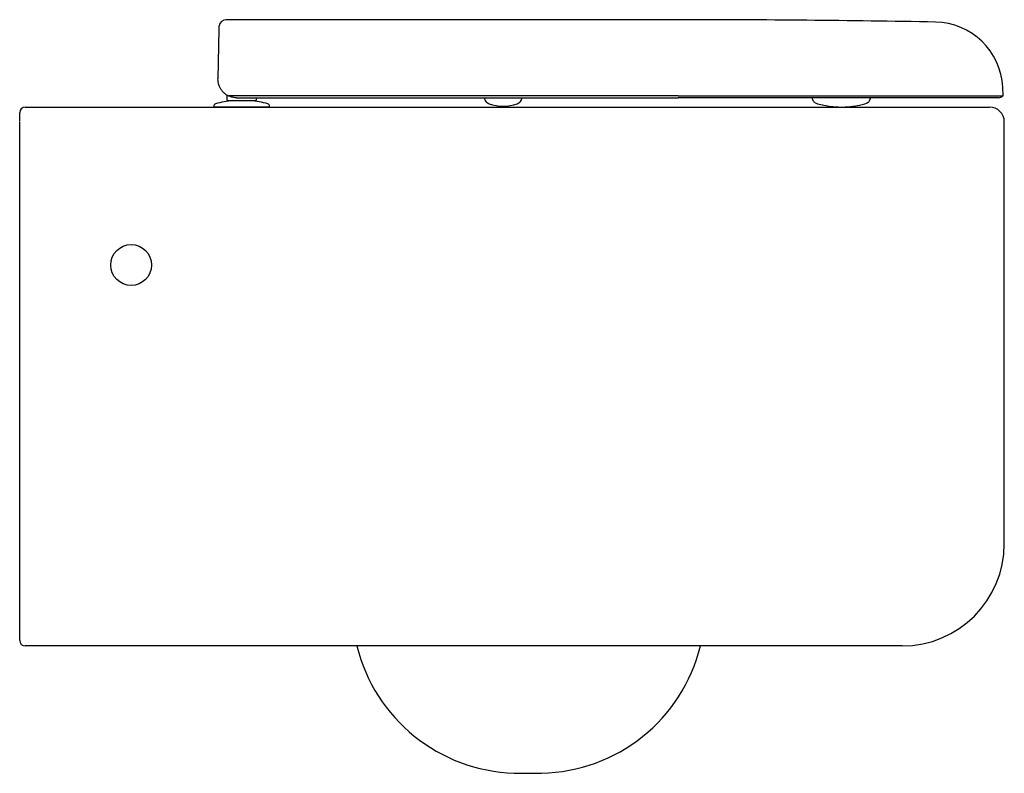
# Model space of a CAD drawing. Header units: millimetres. Extents: x 4884.478 to 4885.008, y 2287.938 to 2288.344.
import ezdxf

# ---------------------------------------------------------------- set-up
doc = ezdxf.new("R2010")
doc.units = ezdxf.units.MM
doc.layers.add('SANINDUSA', color=3, linetype='Continuous')

msp = doc.modelspace()

# ---------------------------------------------------------------- linework, layer by layer
at = {"layer": 'SANINDUSA'}
for p, q in [((4884.832252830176, 2288.343989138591), (4884.588977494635, 2288.343989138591)), ((4884.584956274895, 2288.338808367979), (4884.584491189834, 2288.312163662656)), ((4884.58496602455, 2288.339366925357), (4884.584956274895, 2288.338808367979)), ((4885.007200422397, 2288.302989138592), (4885.006954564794, 2288.307680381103)), ((4884.589252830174, 2288.303470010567), (4884.589252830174, 2288.300949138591)), ((4884.832252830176, 2288.302989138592), (4884.590130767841, 2288.302989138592)), ((4884.594489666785, 2288.301989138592), (4884.832252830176, 2288.301989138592)), ((4884.605252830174, 2288.300949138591), (4884.605252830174, 2288.301989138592)), ((4884.832252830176, 2288.302989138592), (4885.007200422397, 2288.302989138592)), ((4885.004714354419, 2288.301989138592), (4884.832252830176, 2288.301989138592)), ((4884.90430153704, 2288.301989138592), (4884.904375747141, 2288.301568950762)), ((4884.935639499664, 2288.301577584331), (4884.935711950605, 2288.301989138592)), ((4884.582252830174, 2288.297505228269), (4884.582252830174, 2288.296993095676)), ((4884.612252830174, 2288.296993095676), (4884.582252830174, 2288.296993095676)), ((4884.587755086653, 2288.296993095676), (4884.832755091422, 2288.296993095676)), ((4884.589752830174, 2288.300449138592), (4884.590252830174, 2288.300449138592)), ((4884.590252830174, 2288.300449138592), (4884.604252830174, 2288.300449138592)), ((4884.604252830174, 2288.300449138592), (4884.604752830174, 2288.300449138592)), ((4884.612252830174, 2288.296993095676), (4884.612252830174, 2288.297505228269)), ((4884.832755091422, 2288.296993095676), (4884.99975508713, 2288.296993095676)), ((4884.93272622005, 2288.298793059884), (4884.93353224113, 2288.299041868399)), ((4884.477755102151, 2288.088924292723), (4884.477755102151, 2288.288993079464)), ((4884.477755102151, 2288.061993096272), (4884.477755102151, 2288.088924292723)), ((4884.832755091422, 2288.00699309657), (4884.587755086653, 2288.00699309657)), ((4884.95275508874, 2288.00699309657), (4884.832755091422, 2288.00699309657))]:
    msp.add_line(p, q, dxfattribs=at)
msp.add_circle((4884.537755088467, 2288.211993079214), 0.0109999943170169, dxfattribs=at)
for centre, radius, start, end in [((4884.588977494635, 2288.339989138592), 0.004000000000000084, 90.35306661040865, 169.8970455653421), ((4884.832252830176, 2280.686739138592), 7.657249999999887, 88.96419890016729, 90), ((4884.970005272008, 2288.305743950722), 0.03700000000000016, 3.000000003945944, 88.96419890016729), ((4884.594489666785, 2288.311989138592), 0.009999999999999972, 232.103931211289, 244.1580672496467), ((4885.004714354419, 2288.304989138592), 0.003000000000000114, 270, 318.1896851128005), ((4884.480755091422, 2288.293993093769), 0.003000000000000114, 90, 180), ((4884.583502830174, 2288.297505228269), 0.00125, 105.8935193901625, 180), ((4884.597252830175, 2288.249214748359), 0.05145988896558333, 95.36579378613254, 105.8935193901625), ((4884.589752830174, 2288.300949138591), 0.0005, 180, 270), ((4884.597252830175, 2288.249214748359), 0.05145988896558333, 74.10648060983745, 84.63420621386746), ((4884.604752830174, 2288.300949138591), 0.0005, 270, 0), ((4884.611002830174, 2288.297505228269), 0.00125, 0, 74.10648060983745), ((4884.738002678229, 2288.319455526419), 0.02201268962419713, 250.0255578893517, 290.0167445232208), ((4884.999755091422, 2288.288993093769), 0.008000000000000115, 0, 90), ((4884.952755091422, 2288.061993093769), 0.055, 270, 0), ((4884.480755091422, 2288.009993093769), 0.002999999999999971, 180, 270), ((4884.746630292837, 2288.028570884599), 0.09, 193.8719763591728, 268.2982947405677), ((4884.756812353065, 2288.028519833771), 0.09000000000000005, 271.1271707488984, 346.1614975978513), ((4884.752755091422, 2288.234729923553), 0.2962499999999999, 268.2982947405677, 271.1271707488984)]:
    msp.add_arc(centre, radius, start, end, dxfattribs=at)
for points, knots in [([(4884.585028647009, 2288.340058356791), (4884.58502995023, 2288.34005797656), (4884.585032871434, 2288.340057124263), (4884.584972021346, 2288.339688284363), (4884.584966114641, 2288.339371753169), (4884.58496602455, 2288.339366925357)], [0, 0, 0, 0, 0.4423296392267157, 0.9914942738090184, 1, 1, 1, 1]), ([(4884.58503970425, 2288.34069185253), (4884.58503970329, 2288.340691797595), (4884.585039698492, 2288.340691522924), (4884.585039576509, 2288.340684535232), (4884.585039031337, 2288.340653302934), (4884.585037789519, 2288.340582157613), (4884.585036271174, 2288.340495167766), (4884.585034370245, 2288.340386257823), (4884.585032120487, 2288.340257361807), (4884.585029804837, 2288.340124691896), (4884.585028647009, 2288.340058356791)], [0, 0, 0, 0, 0.02030945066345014, 0.1015472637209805, 0.2640229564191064, 0.426498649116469, 0.5889743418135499, 0.670212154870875, 0.8351057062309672, 1, 1, 1, 1]), ([(4884.585473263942, 2288.307664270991), (4884.585288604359, 2288.308097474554), (4884.584645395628, 2288.309606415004), (4884.584473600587, 2288.31112322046), (4884.584491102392, 2288.312158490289), (4884.584491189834, 2288.312163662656)], [0, 0, 0, 0, 0.2860671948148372, 0.996433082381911, 1, 1, 1, 1]), ([(4884.588347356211, 2288.304097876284), (4884.587947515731, 2288.304441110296), (4884.587138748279, 2288.305135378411), (4884.586173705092, 2288.306355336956), (4884.585709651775, 2288.307222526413), (4884.585473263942, 2288.307664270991)], [0, 0, 0, 0, 0.3241876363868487, 0.6557425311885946, 1, 1, 1, 1]), ([(4884.594489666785, 2288.301989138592), (4884.594483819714, 2288.301989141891), (4884.594212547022, 2288.301989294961), (4884.593350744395, 2288.302027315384), (4884.591885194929, 2288.302258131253), (4884.590721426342, 2288.302743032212), (4884.590130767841, 2288.302989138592)], [0, 0, 0, 0, 0.00397455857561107, 0.18439814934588, 0.5860498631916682, 1, 1, 1, 1]), ([(4884.727745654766, 2288.302025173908), (4884.727835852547, 2288.301670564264), (4884.728019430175, 2288.300948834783), (4884.728642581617, 2288.300001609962), (4884.729467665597, 2288.299223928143), (4884.730146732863, 2288.298918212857), (4884.730480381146, 2288.298768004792)], [0, 0, 0, 0, 0.2456665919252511, 0.5000000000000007, 0.7543334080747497, 1, 1, 1, 1]), ([(4884.745536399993, 2288.298772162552), (4884.745869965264, 2288.29892255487), (4884.746548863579, 2288.299228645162), (4884.747373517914, 2288.30000678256), (4884.747996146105, 2288.300954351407), (4884.74817932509, 2288.301676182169), (4884.748269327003, 2288.302030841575)], [0, 0, 0, 0, 0.2456665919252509, 0.5, 0.7543334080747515, 1, 1, 1, 1]), ([(4884.904375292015, 2288.301573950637), (4884.904399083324, 2288.301464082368), (4884.904445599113, 2288.301249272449), (4884.904577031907, 2288.300880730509), (4884.90474806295, 2288.300520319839), (4884.905057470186, 2288.300030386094), (4884.905582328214, 2288.29948272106), (4884.906164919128, 2288.299193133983), (4884.90648252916, 2288.299035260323)], [0, 0, 0, 0, 0.1007691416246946, 0.1970196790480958, 0.2980652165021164, 0.4105181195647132, 0.6786332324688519, 0.9999999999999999, 0.9999999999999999, 0.9999999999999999, 0.9999999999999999]), ([(4884.933534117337, 2288.299042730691), (4884.933851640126, 2288.299200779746), (4884.93443407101, 2288.299490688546), (4884.93495862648, 2288.300038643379), (4884.935267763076, 2288.300528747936), (4884.935438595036, 2288.300889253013), (4884.935569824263, 2288.301257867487), (4884.935616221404, 2288.301472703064), (4884.935639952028, 2288.301582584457)], [0, 0, 0, 0, 0.3213667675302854, 0.5894818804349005, 0.7019347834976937, 0.8029803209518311, 0.8992308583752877, 0.9999999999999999, 0.9999999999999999, 0.9999999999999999, 0.9999999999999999]), ([(4884.487755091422, 2288.296993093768), (4884.490823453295, 2288.296993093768), (4884.49405083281, 2288.296993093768), (4884.50083710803, 2288.296993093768), (4884.504395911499, 2288.296993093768), (4884.510000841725, 2288.296993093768), (4884.511918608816, 2288.296993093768), (4884.515811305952, 2288.296993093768), (4884.517788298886, 2288.296993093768), (4884.523811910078, 2288.296993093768), (4884.527950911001, 2288.296993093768), (4884.536484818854, 2288.296993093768), (4884.540879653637, 2288.296993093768), (4884.546544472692, 2288.296993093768), (4884.54768769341, 2288.296993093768), (4884.549978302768, 2288.296993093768), (4884.551126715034, 2288.296993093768), (4884.55458123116, 2288.296993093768), (4884.556896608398, 2288.296993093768), (4884.563879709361, 2288.296993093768), (4884.568584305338, 2288.296993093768), (4884.578093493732, 2288.296993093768), (4884.582898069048, 2288.296993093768), (4884.587755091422, 2288.296993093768)], [0, 0, 0, 0, 0.1249999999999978, 0.1249999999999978, 0.2499999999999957, 0.2499999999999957, 0.3124999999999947, 0.3124999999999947, 0.3749999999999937, 0.3749999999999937, 0.4999999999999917, 0.4999999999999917, 0.6249999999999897, 0.6249999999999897, 0.6562499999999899, 0.6562499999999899, 0.6874999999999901, 0.6874999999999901, 0.749999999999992, 0.749999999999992, 0.874999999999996, 0.874999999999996, 1, 1, 1, 1]), ([(4884.906484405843, 2288.299034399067), (4884.906788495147, 2288.29893306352), (4884.907215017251, 2288.298790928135), (4884.907288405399, 2288.298778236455), (4884.907288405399, 2288.298778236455)], [0, 0, 0, 0, 0.712950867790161, 1, 1, 1, 1]), ([(4884.907288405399, 2288.298778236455), (4884.90841127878, 2288.298480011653), (4884.910788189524, 2288.297848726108), (4884.914489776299, 2288.29727235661), (4884.918336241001, 2288.296968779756), (4884.922174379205, 2288.296990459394), (4884.925983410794, 2288.297334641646), (4884.929513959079, 2288.297916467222), (4884.93173493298, 2288.298522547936), (4884.93272622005, 2288.298793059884)], [0, 0, 0, 0, 0.1350472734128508, 0.2858695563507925, 0.4354248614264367, 0.5841294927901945, 0.7324073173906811, 0.8805653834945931, 1, 1, 1, 1]), ([(4884.477755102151, 2288.289445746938), (4884.477755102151, 2288.289612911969), (4884.477755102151, 2288.290173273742), (4884.477755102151, 2288.291203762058), (4884.477755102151, 2288.292350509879), (4884.477755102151, 2288.293246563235), (4884.477755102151, 2288.293801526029), (4884.477755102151, 2288.293979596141), (4884.477755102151, 2288.293990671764), (4884.477755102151, 2288.293993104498)], [0, 0, 0, 0, 0.05002846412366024, 0.1677027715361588, 0.3370831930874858, 0.5364429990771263, 0.7394212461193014, 0.942764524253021, 1, 1, 1, 1]), ([(4884.477755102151, 2288.009993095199), (4884.477755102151, 2288.010036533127), (4884.477755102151, 2288.010123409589), (4884.477755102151, 2288.01087087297), (4884.477755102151, 2288.012225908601), (4884.477755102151, 2288.014339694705), (4884.477755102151, 2288.017078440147), (4884.477755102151, 2288.020437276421), (4884.477755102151, 2288.024354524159), (4884.477755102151, 2288.028762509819), (4884.477755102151, 2288.03361881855), (4884.477755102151, 2288.038846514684), (4884.477755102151, 2288.044891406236), (4884.477755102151, 2288.051767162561), (4884.477755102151, 2288.057716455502), (4884.477755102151, 2288.061132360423), (4884.477755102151, 2288.061993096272)], [0, 0, 0, 0, 0.05739898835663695, 0.1147987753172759, 0.186904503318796, 0.2592731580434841, 0.331398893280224, 0.4051766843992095, 0.4792082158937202, 0.5529989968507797, 0.6274000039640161, 0.7020453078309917, 0.7764516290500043, 0.8721127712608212, 0.9677751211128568, 1, 1, 1, 1]), ([(4884.587755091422, 2288.006993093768), (4884.580268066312, 2288.006993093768), (4884.570076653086, 2288.006993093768), (4884.559908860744, 2288.006993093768), (4884.55233700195, 2288.006993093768), (4884.542250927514, 2288.006993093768), (4884.532444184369, 2288.006993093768), (4884.525292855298, 2288.006993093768), (4884.515824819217, 2288.006993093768), (4884.506881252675, 2288.006993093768), (4884.49950495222, 2288.006993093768), (4884.492419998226, 2288.006993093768), (4884.485890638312, 2288.006993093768), (4884.480755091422, 2288.006993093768)], [0, 0, 0, 0, 0.1866666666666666, 0.25, 0.25, 0.3733333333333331, 0.5, 0.5, 0.5600000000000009, 0.75, 0.75, 0.7800000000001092, 0.9635767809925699, 0.9635767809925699, 0.9635767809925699, 0.9635767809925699])]:
    msp.add_open_spline(points, degree=3, knots=knots, dxfattribs=at)
for points, degree in [([(4884.480755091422, 2288.296993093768), (4884.482988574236, 2288.296993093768), (4884.485322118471, 2288.296993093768), (4884.487755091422, 2288.296993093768)], 3), ([(4885.007755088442, 2288.061993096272), (4885.007755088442, 2288.288993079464)], 1)]:
    msp.add_open_spline(points, degree=degree, dxfattribs=at)

doc.saveas('drawing.dxf')
